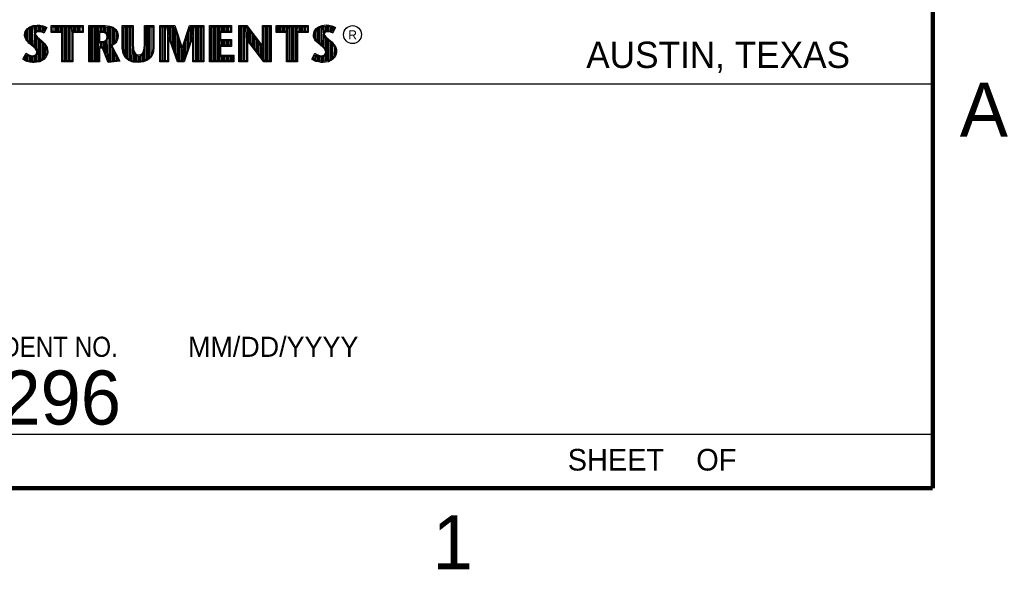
# Model space of a CAD drawing. Header units: inches. Extents: x 0 to 22, y 0 to 17.
# Tile 29 of 39: x 17.3 to 21.8, y 0.1 to 2.7. Entities that reach past the tile are written whole.
import ezdxf

# ---------------------------------------------------------------- set-up
doc = ezdxf.new("R2010")
doc.units = ezdxf.units.IN
doc.header["$LTSCALE"] = 1.21
doc.header["$MEASUREMENT"] = 0
doc.layers.get('0').update_dxf_attribs({"linetype": 'CONTINUOUS'})
doc.styles.add('TEXTSTYLE_2', font='txt')
doc.styles.add('TEXTSTYLE_3', font='txt', dxfattribs={"width": 0.9})

msp = doc.modelspace()

# ---------------------------------------------------------------- linework, layer by layer
at = {"color": 2, "linetype": 'CONTINUOUS'}
for p, q in [((17.3412, 2.639), (17.3596, 2.641)), ((17.3596, 2.641), (17.372, 2.6402)), ((18.6766, 2.6393), (18.695, 2.6413)), ((18.695, 2.6413), (18.7074, 2.6405)), ((17.3009, 2.5961), (17.3037, 2.6105)), ((17.302, 2.5852), (17.3009, 2.5961)), ((17.3037, 2.6105), (17.3127, 2.6238)), ((17.3058, 2.5959), (17.3083, 2.6086)), ((17.3068, 2.5863), (17.3058, 2.5959)), ((17.3083, 2.6086), (17.3162, 2.6204)), ((17.3113, 2.5744), (17.3113, 2.6131)), ((17.3127, 2.6238), (17.3245, 2.6324)), ((17.3162, 2.6204), (17.3269, 2.6281)), ((17.318, 2.5677), (17.318, 2.6217)), ((17.3245, 2.6324), (17.3412, 2.639)), ((17.3247, 2.561), (17.3247, 2.6265)), ((17.3269, 2.6281), (17.3424, 2.6343)), ((17.3314, 2.5555), (17.3314, 2.6299)), ((17.338, 2.5499), (17.338, 2.6326)), ((17.3424, 2.6343), (17.3597, 2.6362)), ((17.3466, 2.6041), (17.3447, 2.6345)), ((17.3447, 2.5443), (17.3461, 2.5993)), ((17.3466, 2.6041), (17.3461, 2.5993)), ((17.3461, 2.5993), (17.3477, 2.5922)), ((17.3497, 2.609), (17.3466, 2.6041)), ((17.3543, 2.6124), (17.3497, 2.609)), ((17.3513, 2.6025), (17.351, 2.5996)), ((17.351, 2.5996), (17.3521, 2.5944)), ((17.3533, 2.6056), (17.3513, 2.6025)), ((17.3514, 2.6103), (17.3514, 2.6353)), ((17.3565, 2.6079), (17.3533, 2.6056)), ((17.3604, 2.6142), (17.3543, 2.6124)), ((17.3614, 2.6094), (17.3565, 2.6079)), ((17.3581, 2.6135), (17.3581, 2.636)), ((17.3597, 2.6362), (17.3713, 2.6354)), ((17.3664, 2.6148), (17.3604, 2.6142)), ((17.3665, 2.6099), (17.3614, 2.6094)), ((17.3647, 2.6146), (17.3647, 2.6358)), ((17.3726, 2.6145), (17.3664, 2.6148)), ((17.372, 2.6097), (17.3665, 2.6099)), ((17.3713, 2.6354), (17.3843, 2.6326)), ((17.3714, 2.6146), (17.3714, 2.6353)), ((17.372, 2.6402), (17.3856, 2.6373)), ((17.3807, 2.6079), (17.372, 2.6097)), ((17.3819, 2.6126), (17.3726, 2.6145)), ((17.3781, 2.6134), (17.3781, 2.6339)), ((17.3853, 2.6065), (17.3807, 2.6079)), ((17.3873, 2.6109), (17.3819, 2.6126)), ((17.3843, 2.6326), (17.3921, 2.6299)), ((17.3848, 2.6117), (17.3848, 2.6324)), ((17.3899, 2.6036), (17.3853, 2.6065)), ((17.3856, 2.6373), (17.3939, 2.6344)), ((17.3879, 2.6106), (17.3873, 2.6109)), ((17.3966, 2.6278), (17.3879, 2.6106)), ((17.4031, 2.6301), (17.3899, 2.6036)), ((17.3914, 2.6176), (17.3914, 2.6301)), ((17.3921, 2.6299), (17.3966, 2.6278)), ((17.3939, 2.6344), (17.4031, 2.6301)), ((17.4242, 2.6383), (17.5717, 2.6383)), ((17.4242, 2.607), (17.4242, 2.6383)), ((17.4726, 2.607), (17.4242, 2.607)), ((17.429, 2.6334), (17.5669, 2.6334)), ((17.429, 2.6119), (17.429, 2.6334)), ((17.4774, 2.6119), (17.429, 2.6119)), ((17.4382, 2.6119), (17.4382, 2.6334)), ((17.4448, 2.6119), (17.4448, 2.6334)), ((17.4515, 2.6119), (17.4515, 2.6334)), ((17.4582, 2.6119), (17.4582, 2.6334)), ((17.4649, 2.6119), (17.4649, 2.6334)), ((17.4716, 2.6119), (17.4716, 2.6334)), ((17.4726, 2.4708), (17.4726, 2.607)), ((17.4774, 2.6119), (17.4782, 2.6334)), ((17.4774, 2.4756), (17.4774, 2.6119)), ((17.4849, 2.4756), (17.4849, 2.6334)), ((17.4916, 2.4756), (17.4916, 2.6334)), ((17.4983, 2.4756), (17.4983, 2.6334)), ((17.5049, 2.4756), (17.5049, 2.6334)), ((17.5116, 2.4756), (17.5116, 2.6334)), ((17.5185, 2.6119), (17.5183, 2.6334)), ((17.5669, 2.6119), (17.5185, 2.6119)), ((17.5185, 2.6119), (17.5185, 2.4756)), ((17.5717, 2.607), (17.5233, 2.607)), ((17.5233, 2.607), (17.5233, 2.4708)), ((17.525, 2.6119), (17.525, 2.6334)), ((17.5316, 2.6119), (17.5316, 2.6334)), ((17.5383, 2.6119), (17.5383, 2.6334)), ((17.545, 2.6119), (17.545, 2.6334)), ((17.5517, 2.6119), (17.5517, 2.6334)), ((17.5583, 2.6119), (17.5583, 2.6334)), ((17.5669, 2.6334), (17.5669, 2.6119)), ((17.5717, 2.6383), (17.5717, 2.607)), ((17.5973, 2.6384), (17.674, 2.6384)), ((17.5973, 2.4708), (17.5973, 2.6384)), ((17.6021, 2.6335), (17.6737, 2.6335)), ((17.6021, 2.4756), (17.6021, 2.6335)), ((17.6051, 2.4756), (17.6051, 2.6335)), ((17.6117, 2.4756), (17.6117, 2.6335)), ((17.6184, 2.4756), (17.6184, 2.6335)), ((17.6251, 2.4756), (17.6251, 2.6335)), ((17.6318, 2.4756), (17.6318, 2.6335)), ((17.6384, 2.4756), (17.6384, 2.6335)), ((17.643, 2.6118), (17.6451, 2.6335)), ((17.6628, 2.6118), (17.643, 2.6118)), ((17.643, 2.4756), (17.643, 2.6118)), ((17.6628, 2.6069), (17.6479, 2.6069)), ((17.6479, 2.6069), (17.6479, 2.5656)), ((17.6518, 2.6118), (17.6518, 2.6335)), ((17.6585, 2.6118), (17.6585, 2.6335)), ((17.6684, 2.6111), (17.6628, 2.6118)), ((17.6678, 2.6063), (17.6628, 2.6069)), ((17.6651, 2.6115), (17.6651, 2.6335)), ((17.6733, 2.6041), (17.6678, 2.6063)), ((17.6751, 2.6086), (17.6684, 2.6111)), ((17.6718, 2.6098), (17.6718, 2.6335)), ((17.678, 2.601), (17.6733, 2.6041)), ((17.6737, 2.6335), (17.6928, 2.6316)), ((17.674, 2.6384), (17.6938, 2.6364)), ((17.6818, 2.6043), (17.6751, 2.6086)), ((17.6814, 2.5936), (17.678, 2.601)), ((17.6785, 2.6065), (17.6785, 2.633)), ((17.6858, 2.5956), (17.6818, 2.6043)), ((17.6858, 2.5956), (17.6852, 2.6324)), ((17.6872, 2.5871), (17.6858, 2.5956)), ((17.6918, 2.4729), (17.6918, 2.6317)), ((17.6928, 2.6316), (17.7082, 2.6262)), ((17.6938, 2.6364), (17.7106, 2.6305)), ((17.6985, 2.4736), (17.6985, 2.6296)), ((17.7052, 2.5512), (17.7052, 2.6273)), ((17.7082, 2.6262), (17.7187, 2.6179)), ((17.7106, 2.6305), (17.7224, 2.6212)), ((17.7119, 2.5554), (17.7119, 2.6233)), ((17.7185, 2.5619), (17.7185, 2.618)), ((17.7187, 2.6179), (17.7256, 2.607)), ((17.7224, 2.6212), (17.7302, 2.6088)), ((17.7252, 2.5765), (17.7252, 2.6075)), ((17.7256, 2.607), (17.7281, 2.5934)), ((17.7302, 2.6088), (17.733, 2.5936)), ((17.7527, 2.6384), (17.8033, 2.6384)), ((17.7527, 2.5345), (17.7527, 2.6384)), ((17.7575, 2.6335), (17.7984, 2.6335)), ((17.7575, 2.5349), (17.7575, 2.6335)), ((17.7653, 2.5033), (17.7653, 2.6335)), ((17.7719, 2.4924), (17.7719, 2.6335)), ((17.7786, 2.4866), (17.7786, 2.6335)), ((17.7853, 2.4808), (17.7853, 2.6335)), ((17.792, 2.4787), (17.792, 2.6335)), ((17.7984, 2.6335), (17.7984, 2.5497)), ((17.8033, 2.6384), (17.8033, 2.5499)), ((17.8557, 2.6384), (17.899, 2.6384)), ((17.8557, 2.5499), (17.8557, 2.6384)), ((17.8606, 2.6335), (17.8941, 2.6335)), ((17.8606, 2.5499), (17.8606, 2.6335)), ((17.8654, 2.4812), (17.8654, 2.6335)), ((17.8721, 2.4868), (17.8721, 2.6335)), ((17.8788, 2.4924), (17.8788, 2.6335)), ((17.8854, 2.5024), (17.8854, 2.6335)), ((17.8941, 2.6335), (17.8941, 2.5349)), ((17.899, 2.6384), (17.899, 2.5345)), ((17.9264, 2.6384), (17.9949, 2.6384)), ((17.9264, 2.4708), (17.9264, 2.6384)), ((17.9313, 2.6335), (17.9914, 2.6335)), ((17.9313, 2.4756), (17.9313, 2.6335)), ((17.9388, 2.4756), (17.9388, 2.6335)), ((17.9455, 2.4756), (17.9455, 2.6335)), ((17.9522, 2.4756), (17.9522, 2.6335)), ((17.9613, 2.6167), (17.9589, 2.6335)), ((18.0108, 2.4756), (17.9613, 2.6167)), ((17.9613, 2.6167), (17.9613, 2.4756)), ((17.9655, 2.6046), (17.9655, 2.6335)), ((17.9722, 2.5856), (17.9722, 2.6335)), ((17.9789, 2.5666), (17.9789, 2.6335)), ((17.9856, 2.5475), (17.9856, 2.6335)), ((17.9914, 2.6335), (18.03, 2.52)), ((17.9922, 2.5285), (17.9922, 2.6311)), ((17.9949, 2.6384), (18.0298, 2.5355)), ((17.9989, 2.5095), (17.9989, 2.6115)), ((18.0298, 2.5355), (18.0629, 2.6384)), ((18.03, 2.52), (18.0664, 2.6335)), ((18.084, 2.6176), (18.0359, 2.4756)), ((18.059, 2.5437), (18.059, 2.6104)), ((18.0629, 2.6384), (18.1299, 2.6384)), ((18.0657, 2.5634), (18.0657, 2.6311)), ((18.0664, 2.6335), (18.1251, 2.6335)), ((18.0723, 2.5831), (18.0723, 2.6335)), ((18.079, 2.6028), (18.079, 2.6335)), ((18.084, 2.6176), (18.0857, 2.6335)), ((18.084, 2.4756), (18.084, 2.6176)), ((18.0924, 2.4756), (18.0924, 2.6335)), ((18.099, 2.4756), (18.099, 2.6335)), ((18.1057, 2.4756), (18.1057, 2.6335)), ((18.1124, 2.4756), (18.1124, 2.6335)), ((18.1191, 2.4756), (18.1191, 2.6335)), ((18.1251, 2.6335), (18.1251, 2.4756)), ((18.1299, 2.6384), (18.1299, 2.4708)), ((18.1564, 2.6384), (18.2578, 2.6384)), ((18.1564, 2.4708), (18.1564, 2.6384)), ((18.1612, 2.6335), (18.253, 2.6335)), ((18.1612, 2.4756), (18.1612, 2.6335)), ((18.1658, 2.4756), (18.1658, 2.6335)), ((18.1725, 2.4756), (18.1725, 2.6335)), ((18.1791, 2.4756), (18.1791, 2.6335)), ((18.1858, 2.4756), (18.1858, 2.6335)), ((18.1925, 2.4756), (18.1925, 2.6335)), ((18.1992, 2.4756), (18.1992, 2.6335)), ((18.253, 2.6119), (18.2018, 2.6119)), ((18.2018, 2.6119), (18.2018, 2.5692)), ((18.2058, 2.6119), (18.2058, 2.6335)), ((18.2578, 2.6071), (18.2066, 2.6071)), ((18.2066, 2.6071), (18.2066, 2.574)), ((18.2125, 2.6119), (18.2125, 2.6335)), ((18.2192, 2.6119), (18.2192, 2.6335)), ((18.2259, 2.6119), (18.2259, 2.6335)), ((18.2325, 2.6119), (18.2325, 2.6335)), ((18.2392, 2.6119), (18.2392, 2.6335)), ((18.2459, 2.6119), (18.2459, 2.6335)), ((18.253, 2.6335), (18.253, 2.6119)), ((18.2578, 2.6384), (18.2578, 2.6071)), ((18.2918, 2.6385), (18.3284, 2.6385)), ((18.2918, 2.4708), (18.2918, 2.6385)), ((18.2967, 2.6336), (18.326, 2.6336)), ((18.2967, 2.4756), (18.2967, 2.6336)), ((18.2993, 2.4756), (18.2993, 2.6336)), ((18.306, 2.4756), (18.306, 2.6336)), ((18.3127, 2.4756), (18.3127, 2.6336)), ((18.3193, 2.4756), (18.3193, 2.6336)), ((18.326, 2.6336), (18.4058, 2.5284)), ((18.3264, 2.5834), (18.326, 2.6336)), ((18.3284, 2.6385), (18.401, 2.5429)), ((18.3327, 2.5753), (18.3327, 2.6248)), ((18.3394, 2.5667), (18.3394, 2.6161)), ((18.346, 2.558), (18.346, 2.6073)), ((18.3527, 2.5493), (18.3527, 2.5985)), ((18.401, 2.6385), (18.4408, 2.6385)), ((18.401, 2.5429), (18.401, 2.6385)), ((18.4058, 2.6336), (18.4359, 2.6336)), ((18.4058, 2.5284), (18.4058, 2.6336)), ((18.4128, 2.4756), (18.4128, 2.6336)), ((18.4195, 2.4756), (18.4195, 2.6336)), ((18.4261, 2.4756), (18.4261, 2.6336)), ((18.4328, 2.4756), (18.4328, 2.6336)), ((18.4359, 2.6336), (18.4359, 2.4756)), ((18.4408, 2.6385), (18.4408, 2.4708)), ((18.4641, 2.6383), (18.6117, 2.6383)), ((18.4641, 2.607), (18.4641, 2.6383)), ((18.5125, 2.607), (18.4641, 2.607)), ((18.469, 2.6334), (18.6068, 2.6334)), ((18.469, 2.6119), (18.469, 2.6334)), ((18.5174, 2.6119), (18.469, 2.6119)), ((18.4729, 2.6119), (18.4729, 2.6334)), ((18.4795, 2.6119), (18.4795, 2.6334)), ((18.4862, 2.6119), (18.4862, 2.6334)), ((18.4929, 2.6119), (18.4929, 2.6334)), ((18.4996, 2.6119), (18.4996, 2.6334)), ((18.5062, 2.6119), (18.5062, 2.6334)), ((18.5125, 2.4708), (18.5125, 2.607)), ((18.5129, 2.6119), (18.5129, 2.6334)), ((18.5174, 2.6119), (18.5196, 2.6334)), ((18.5174, 2.4756), (18.5174, 2.6119)), ((18.5263, 2.4756), (18.5263, 2.6334)), ((18.5329, 2.4756), (18.5329, 2.6334)), ((18.5396, 2.4756), (18.5396, 2.6334)), ((18.5463, 2.4756), (18.5463, 2.6334)), ((18.553, 2.4756), (18.553, 2.6334)), ((18.5584, 2.6119), (18.5596, 2.6334)), ((18.6068, 2.6119), (18.5584, 2.6119)), ((18.5584, 2.6119), (18.5584, 2.4756)), ((18.6117, 2.607), (18.5633, 2.607)), ((18.5633, 2.607), (18.5633, 2.4708)), ((18.5663, 2.6119), (18.5663, 2.6334)), ((18.573, 2.6119), (18.573, 2.6334)), ((18.5797, 2.6119), (18.5797, 2.6334)), ((18.5863, 2.6119), (18.5863, 2.6334)), ((18.593, 2.6119), (18.593, 2.6334)), ((18.5997, 2.6119), (18.5997, 2.6334)), ((18.6068, 2.6334), (18.6068, 2.6119)), ((18.6117, 2.6383), (18.6117, 2.607)), ((18.6362, 2.5964), (18.6391, 2.6108)), ((18.6374, 2.5855), (18.6362, 2.5964)), ((18.6391, 2.6108), (18.648, 2.624)), ((18.6411, 2.5962), (18.6437, 2.6089)), ((18.6421, 2.5866), (18.6411, 2.5962)), ((18.6437, 2.6089), (18.6516, 2.6206)), ((18.6464, 2.5754), (18.6464, 2.613)), ((18.648, 2.624), (18.6599, 2.6327)), ((18.6516, 2.6206), (18.6622, 2.6284)), ((18.6531, 2.5683), (18.6531, 2.6217)), ((18.6598, 2.5616), (18.6598, 2.6266)), ((18.6599, 2.6327), (18.6766, 2.6393)), ((18.6622, 2.6284), (18.6777, 2.6346)), ((18.6664, 2.556), (18.6664, 2.6301)), ((18.6731, 2.5504), (18.6731, 2.6327)), ((18.6777, 2.6346), (18.6951, 2.6365)), ((18.6819, 2.6044), (18.6798, 2.6348)), ((18.6798, 2.5449), (18.6815, 2.5996)), ((18.6819, 2.6044), (18.6815, 2.5996)), ((18.6815, 2.5996), (18.683, 2.5925)), ((18.6851, 2.6093), (18.6819, 2.6044)), ((18.6897, 2.6126), (18.6851, 2.6093)), ((18.6866, 2.6027), (18.6864, 2.5999)), ((18.6864, 2.5999), (18.6875, 2.5947)), ((18.6865, 2.6103), (18.6865, 2.6355)), ((18.6887, 2.6059), (18.6866, 2.6027)), ((18.6918, 2.6082), (18.6887, 2.6059)), ((18.6958, 2.6144), (18.6897, 2.6126)), ((18.6967, 2.6097), (18.6918, 2.6082)), ((18.6932, 2.6137), (18.6932, 2.6362)), ((18.6951, 2.6365), (18.7067, 2.6356)), ((18.7018, 2.6151), (18.6958, 2.6144)), ((18.7019, 2.6102), (18.6967, 2.6097)), ((18.6998, 2.6149), (18.6998, 2.6361)), ((18.708, 2.6148), (18.7018, 2.6151)), ((18.7074, 2.6099), (18.7019, 2.6102)), ((18.7065, 2.6148), (18.7065, 2.6357)), ((18.7067, 2.6356), (18.7196, 2.6329)), ((18.7074, 2.6405), (18.7209, 2.6376)), ((18.716, 2.6082), (18.7074, 2.6099)), ((18.7172, 2.6129), (18.708, 2.6148)), ((18.7132, 2.6137), (18.7132, 2.6343)), ((18.7206, 2.6068), (18.716, 2.6082)), ((18.7227, 2.6112), (18.7172, 2.6129)), ((18.7196, 2.6329), (18.7275, 2.6302)), ((18.7199, 2.6121), (18.7199, 2.6328)), ((18.7252, 2.6039), (18.7206, 2.6068)), ((18.7209, 2.6376), (18.7293, 2.6347)), ((18.7233, 2.6108), (18.7227, 2.6112)), ((18.7319, 2.6281), (18.7233, 2.6108)), ((18.7385, 2.6304), (18.7252, 2.6039)), ((18.7265, 2.6173), (18.7265, 2.6305)), ((18.7275, 2.6302), (18.7319, 2.6281)), ((18.7293, 2.6347), (18.7385, 2.6304)), ((17.3058, 2.5754), (17.302, 2.5852)), ((17.3109, 2.5679), (17.3058, 2.5754)), ((17.3101, 2.5777), (17.3068, 2.5863)), ((17.3147, 2.571), (17.3101, 2.5777)), ((17.3153, 2.5636), (17.3109, 2.5679)), ((17.3243, 2.5614), (17.3147, 2.571)), ((17.321, 2.5578), (17.3153, 2.5636)), ((17.3441, 2.5385), (17.321, 2.5578)), ((17.3474, 2.5421), (17.3243, 2.5614)), ((17.3477, 2.5922), (17.3547, 2.5835)), ((17.3514, 2.5381), (17.3514, 2.5876)), ((17.3521, 2.5944), (17.3582, 2.5869)), ((17.3547, 2.5835), (17.3771, 2.5649)), ((17.3581, 2.5298), (17.3581, 2.5807)), ((17.3582, 2.5869), (17.3804, 2.5685)), ((17.3647, 2.4755), (17.3647, 2.5752)), ((17.3714, 2.4763), (17.3714, 2.5696)), ((17.3771, 2.5649), (17.383, 2.559)), ((17.3781, 2.4808), (17.3781, 2.5639)), ((17.3804, 2.5685), (17.3864, 2.5624)), ((17.383, 2.559), (17.3888, 2.5529)), ((17.3848, 2.4834), (17.3848, 2.5571)), ((17.3864, 2.5624), (17.3925, 2.5561)), ((17.3888, 2.5529), (17.3953, 2.5446)), ((17.3925, 2.5561), (17.3994, 2.5472)), ((17.643, 2.5608), (17.6635, 2.5608)), ((17.6479, 2.5656), (17.6628, 2.5656)), ((17.6518, 2.5391), (17.6518, 2.5608)), ((17.6585, 2.5391), (17.6585, 2.5608)), ((17.6628, 2.5656), (17.6687, 2.5666)), ((17.6635, 2.5608), (17.6711, 2.5623)), ((17.6651, 2.5368), (17.6651, 2.5608)), ((17.6687, 2.5666), (17.6752, 2.5703)), ((17.6711, 2.5623), (17.6788, 2.567)), ((17.6718, 2.5203), (17.6718, 2.5625)), ((17.6752, 2.5703), (17.6789, 2.5743)), ((17.6785, 2.5038), (17.6785, 2.5667)), ((17.6788, 2.567), (17.6834, 2.5723)), ((17.6789, 2.5743), (17.6814, 2.5799)), ((17.6823, 2.5864), (17.6814, 2.5936)), ((17.6814, 2.5799), (17.6823, 2.5864)), ((17.6834, 2.5723), (17.6862, 2.5792)), ((17.6852, 2.4873), (17.6834, 2.5723)), ((17.6862, 2.5792), (17.6872, 2.5871)), ((17.7101, 2.5543), (17.6983, 2.5469)), ((17.7131, 2.5504), (17.7047, 2.5451)), ((17.7164, 2.5599), (17.7101, 2.5543)), ((17.7196, 2.5563), (17.7131, 2.5504)), ((17.7224, 2.5693), (17.7164, 2.5599)), ((17.7221, 2.5588), (17.7196, 2.5563)), ((17.7267, 2.5672), (17.7221, 2.5588)), ((17.7266, 2.5801), (17.7224, 2.5693)), ((17.7281, 2.5934), (17.7266, 2.5801)), ((17.7314, 2.579), (17.7267, 2.5672)), ((17.733, 2.5936), (17.7314, 2.579)), ((17.7984, 2.5497), (17.7992, 2.5322)), ((17.8033, 2.5499), (17.804, 2.5331)), ((17.8542, 2.5342), (17.8557, 2.5499)), ((17.8591, 2.5337), (17.8606, 2.5499)), ((18.0073, 2.4708), (17.9662, 2.5882)), ((17.9662, 2.5882), (17.9662, 2.4708)), ((18.0056, 2.4904), (18.0056, 2.5918)), ((18.0123, 2.4756), (18.0123, 2.5722)), ((18.0189, 2.4756), (18.0189, 2.5525)), ((18.0792, 2.5882), (18.0394, 2.4708)), ((18.0456, 2.5042), (18.0456, 2.5688)), ((18.0523, 2.524), (18.0523, 2.5896)), ((18.0792, 2.4708), (18.0792, 2.5882)), ((18.2018, 2.5692), (18.252, 2.5692)), ((18.2058, 2.5474), (18.2058, 2.5692)), ((18.2066, 2.574), (18.2569, 2.574)), ((18.2125, 2.5474), (18.2125, 2.5692)), ((18.2192, 2.5474), (18.2192, 2.5692)), ((18.2259, 2.5474), (18.2259, 2.5692)), ((18.2325, 2.5474), (18.2325, 2.5692)), ((18.2392, 2.5474), (18.2392, 2.5692)), ((18.2459, 2.5474), (18.2459, 2.5692)), ((18.252, 2.5692), (18.252, 2.5474)), ((18.2569, 2.574), (18.2569, 2.5425)), ((18.4094, 2.4756), (18.3264, 2.5834)), ((18.3264, 2.5834), (18.3264, 2.4756)), ((18.407, 2.4708), (18.3313, 2.5692)), ((18.3313, 2.5692), (18.3313, 2.4708)), ((18.3594, 2.5406), (18.3594, 2.5897)), ((18.3661, 2.5319), (18.3661, 2.5809)), ((18.3727, 2.5233), (18.3727, 2.5721)), ((18.3794, 2.5146), (18.3794, 2.5633)), ((18.3861, 2.5059), (18.3861, 2.5545)), ((18.6411, 2.5757), (18.6374, 2.5855)), ((18.6463, 2.5682), (18.6411, 2.5757)), ((18.6455, 2.578), (18.6421, 2.5866)), ((18.6501, 2.5713), (18.6455, 2.578)), ((18.6506, 2.5639), (18.6463, 2.5682)), ((18.6541, 2.5673), (18.6501, 2.5713)), ((18.6564, 2.5581), (18.6506, 2.5639)), ((18.6597, 2.5617), (18.6541, 2.5673)), ((18.6794, 2.5388), (18.6564, 2.5581)), ((18.6827, 2.5424), (18.6597, 2.5617)), ((18.683, 2.5925), (18.6901, 2.5838)), ((18.6865, 2.5387), (18.6865, 2.5882)), ((18.6875, 2.5947), (18.6936, 2.5872)), ((18.6901, 2.5838), (18.7125, 2.5652)), ((18.6932, 2.5305), (18.6932, 2.5812)), ((18.6936, 2.5872), (18.7157, 2.5688)), ((18.6998, 2.4757), (18.6998, 2.5757)), ((18.7065, 2.4766), (18.7065, 2.5701)), ((18.7125, 2.5652), (18.7183, 2.5593)), ((18.7132, 2.4809), (18.7132, 2.5645)), ((18.7157, 2.5688), (18.7218, 2.5627)), ((18.7183, 2.5593), (18.7242, 2.5532)), ((18.7199, 2.4834), (18.7199, 2.5577)), ((18.7218, 2.5627), (18.7278, 2.5564)), ((18.7242, 2.5532), (18.7306, 2.5449)), ((18.7265, 2.4907), (18.7265, 2.5501)), ((18.7278, 2.5564), (18.7348, 2.5475)), ((17.2931, 2.483), (17.3081, 2.5106)), ((17.3081, 2.5106), (17.3144, 2.506)), ((17.3144, 2.506), (17.3207, 2.5028)), ((17.3516, 2.5311), (17.3441, 2.5385)), ((17.3554, 2.5341), (17.3474, 2.5421)), ((17.3487, 2.5017), (17.3536, 2.5051)), ((17.3559, 2.5241), (17.3516, 2.5311)), ((17.3536, 2.5051), (17.3565, 2.5097)), ((17.3604, 2.5261), (17.3554, 2.5341)), ((17.3579, 2.5169), (17.3559, 2.5241)), ((17.3565, 2.5097), (17.3579, 2.5169)), ((17.3572, 2.5017), (17.3611, 2.5079)), ((17.3629, 2.5171), (17.3604, 2.5261)), ((17.3611, 2.5079), (17.3629, 2.5171)), ((17.3914, 2.4908), (17.3914, 2.5495)), ((17.3953, 2.5446), (17.4001, 2.535)), ((17.4016, 2.5077), (17.3967, 2.4966)), ((17.3981, 2.4982), (17.3981, 2.5389)), ((17.3994, 2.5472), (17.4046, 2.5368)), ((17.4001, 2.535), (17.4024, 2.5275)), ((17.4063, 2.5063), (17.4008, 2.4939)), ((17.4031, 2.5174), (17.4016, 2.5077)), ((17.4024, 2.5275), (17.4031, 2.5174)), ((17.4046, 2.5368), (17.4072, 2.5285)), ((17.408, 2.5172), (17.4063, 2.5063)), ((17.4072, 2.5285), (17.408, 2.5172)), ((17.6642, 2.5391), (17.643, 2.5391)), ((17.6609, 2.5343), (17.6479, 2.5343)), ((17.6479, 2.5343), (17.6479, 2.4708)), ((17.6879, 2.4675), (17.6609, 2.5343)), ((17.6911, 2.4728), (17.6642, 2.5391)), ((17.6983, 2.5469), (17.7341, 2.4775)), ((17.7047, 2.5451), (17.7417, 2.4734)), ((17.7052, 2.4743), (17.7052, 2.5336)), ((17.7119, 2.4751), (17.7119, 2.5206)), ((17.7185, 2.4758), (17.7185, 2.5077)), ((17.7563, 2.5096), (17.7527, 2.5345)), ((17.7666, 2.4906), (17.7563, 2.5096)), ((17.761, 2.5112), (17.7575, 2.5349)), ((17.7705, 2.4937), (17.761, 2.5112)), ((17.7986, 2.4765), (17.7992, 2.5322)), ((17.7992, 2.5322), (17.8019, 2.5183)), ((17.8019, 2.5183), (17.8087, 2.5066)), ((17.804, 2.5331), (17.8062, 2.5206)), ((17.8053, 2.4742), (17.8053, 2.5124)), ((17.8062, 2.5206), (17.8117, 2.5104)), ((17.8087, 2.5066), (17.8182, 2.4997)), ((17.8117, 2.5104), (17.819, 2.5045)), ((17.812, 2.474), (17.812, 2.5042)), ((17.819, 2.5045), (17.8293, 2.5027)), ((17.8293, 2.5027), (17.8381, 2.5049)), ((17.8381, 2.5049), (17.8458, 2.5107)), ((17.8411, 2.501), (17.8502, 2.5085)), ((17.8454, 2.4751), (17.8454, 2.5046)), ((17.8458, 2.5107), (17.8509, 2.521)), ((17.8502, 2.5085), (17.8557, 2.5198)), ((17.8509, 2.521), (17.8542, 2.5342)), ((17.8521, 2.4767), (17.8521, 2.5101)), ((17.8557, 2.5198), (17.8591, 2.5337)), ((17.8587, 2.4792), (17.8587, 2.5323)), ((17.8906, 2.5123), (17.8812, 2.4944)), ((17.8953, 2.5107), (17.885, 2.4913)), ((17.8941, 2.5349), (17.8906, 2.5123)), ((17.899, 2.5345), (17.8953, 2.5107)), ((18.0256, 2.4756), (18.0256, 2.5329)), ((18.0323, 2.4756), (18.0323, 2.5272)), ((18.039, 2.4845), (18.039, 2.548)), ((18.252, 2.5474), (18.2018, 2.5474)), ((18.2018, 2.5474), (18.2018, 2.4973)), ((18.2569, 2.5425), (18.2066, 2.5425)), ((18.2066, 2.5425), (18.2066, 2.5022)), ((18.3928, 2.4972), (18.3928, 2.5457)), ((18.3994, 2.4886), (18.3994, 2.5369)), ((18.4061, 2.4799), (18.4061, 2.5281)), ((18.6285, 2.4832), (18.6434, 2.5109)), ((18.6434, 2.5109), (18.6498, 2.5063)), ((18.6498, 2.5063), (18.6561, 2.5031)), ((18.6869, 2.5313), (18.6794, 2.5388)), ((18.6908, 2.5344), (18.6827, 2.5424)), ((18.6841, 2.502), (18.689, 2.5054)), ((18.6913, 2.5244), (18.6869, 2.5313)), ((18.689, 2.5054), (18.6918, 2.51)), ((18.6957, 2.5264), (18.6908, 2.5344)), ((18.6933, 2.5172), (18.6913, 2.5244)), ((18.6918, 2.51), (18.6933, 2.5172)), ((18.6926, 2.502), (18.6964, 2.5082)), ((18.6983, 2.5174), (18.6957, 2.5264)), ((18.6964, 2.5082), (18.6983, 2.5174)), ((18.7306, 2.5449), (18.7354, 2.5353)), ((18.737, 2.5079), (18.7321, 2.4969)), ((18.7332, 2.4981), (18.7354, 2.5353)), ((18.7348, 2.5475), (18.7399, 2.5371)), ((18.7354, 2.5353), (18.7377, 2.5278)), ((18.7417, 2.5066), (18.7362, 2.4942)), ((18.7385, 2.5177), (18.737, 2.5079)), ((18.7377, 2.5278), (18.7385, 2.5177)), ((18.7399, 2.5371), (18.7425, 2.5287)), ((18.7434, 2.5175), (18.7417, 2.5066)), ((18.7425, 2.5287), (18.7434, 2.5175)), ((17.3026, 2.4766), (17.2931, 2.483)), ((17.2995, 2.4845), (17.3097, 2.5034)), ((17.3049, 2.4809), (17.2995, 2.4845)), ((17.3118, 2.4729), (17.3026, 2.4766)), ((17.3047, 2.481), (17.3047, 2.4941)), ((17.3132, 2.4775), (17.3049, 2.4809)), ((17.3097, 2.5034), (17.3119, 2.5018)), ((17.3113, 2.478), (17.3119, 2.5018)), ((17.3254, 2.47), (17.3118, 2.4729)), ((17.3119, 2.5018), (17.3189, 2.4983)), ((17.3262, 2.4748), (17.3132, 2.4775)), ((17.318, 2.4765), (17.318, 2.4986)), ((17.3189, 2.4983), (17.328, 2.4952)), ((17.3207, 2.5028), (17.3291, 2.5)), ((17.3247, 2.475), (17.3247, 2.4963)), ((17.3369, 2.4683), (17.3254, 2.47)), ((17.3373, 2.4731), (17.3262, 2.4748)), ((17.328, 2.4952), (17.3365, 2.4942)), ((17.3291, 2.5), (17.3366, 2.4991)), ((17.3314, 2.474), (17.3314, 2.4948)), ((17.3365, 2.4942), (17.3446, 2.4949)), ((17.3366, 2.4991), (17.3435, 2.4997)), ((17.3452, 2.468), (17.3369, 2.4683)), ((17.345, 2.4729), (17.3373, 2.4731)), ((17.338, 2.473), (17.338, 2.494)), ((17.3435, 2.4997), (17.3487, 2.5017)), ((17.3446, 2.4949), (17.351, 2.4974)), ((17.3447, 2.4728), (17.3447, 2.4949)), ((17.3699, 2.4761), (17.345, 2.4729)), ((17.3714, 2.4714), (17.3452, 2.468)), ((17.351, 2.4974), (17.3572, 2.5017)), ((17.3514, 2.4737), (17.3514, 2.4975)), ((17.3581, 2.4746), (17.3581, 2.5024)), ((17.3868, 2.4857), (17.3699, 2.4761)), ((17.3899, 2.4818), (17.3714, 2.4714)), ((17.3967, 2.4966), (17.3868, 2.4857)), ((17.4008, 2.4939), (17.3899, 2.4818)), ((17.5233, 2.4708), (17.4726, 2.4708)), ((17.5185, 2.4756), (17.4774, 2.4756)), ((17.6479, 2.4708), (17.5973, 2.4708)), ((17.643, 2.4756), (17.6021, 2.4756)), ((17.7417, 2.4734), (17.6879, 2.4675)), ((17.7341, 2.4775), (17.6911, 2.4728)), ((17.7252, 2.4765), (17.7252, 2.4947)), ((17.7827, 2.4766), (17.7666, 2.4906)), ((17.7852, 2.4809), (17.7705, 2.4937)), ((17.8025, 2.47), (17.7827, 2.4766)), ((17.8035, 2.4748), (17.7852, 2.4809)), ((17.8264, 2.4678), (17.8025, 2.47)), ((17.8263, 2.4727), (17.8035, 2.4748)), ((17.8182, 2.4997), (17.8305, 2.4979)), ((17.8187, 2.4734), (17.8187, 2.4994)), ((17.8253, 2.4726), (17.8253, 2.4987)), ((17.849, 2.4755), (17.8263, 2.4727)), ((17.8502, 2.4708), (17.8264, 2.4678)), ((17.8305, 2.4979), (17.8411, 2.501)), ((17.832, 2.4734), (17.832, 2.4977)), ((17.8387, 2.4742), (17.8387, 2.499)), ((17.8668, 2.4823), (17.849, 2.4755)), ((17.8693, 2.4781), (17.8502, 2.4708)), ((17.8812, 2.4944), (17.8668, 2.4823)), ((17.885, 2.4913), (17.8693, 2.4781)), ((17.9662, 2.4708), (17.9264, 2.4708)), ((17.9613, 2.4756), (17.9313, 2.4756)), ((18.0394, 2.4708), (18.0073, 2.4708)), ((18.0359, 2.4756), (18.0108, 2.4756)), ((18.1299, 2.4708), (18.0792, 2.4708)), ((18.1251, 2.4756), (18.084, 2.4756)), ((18.2683, 2.4708), (18.1564, 2.4708)), ((18.2635, 2.4756), (18.1612, 2.4756)), ((18.2018, 2.4973), (18.2635, 2.4973)), ((18.2058, 2.4756), (18.2058, 2.4973)), ((18.2066, 2.5022), (18.2683, 2.5022)), ((18.2125, 2.4756), (18.2125, 2.4973)), ((18.2192, 2.4756), (18.2192, 2.4973)), ((18.2259, 2.4756), (18.2259, 2.4973)), ((18.2325, 2.4756), (18.2325, 2.4973)), ((18.2392, 2.4756), (18.2392, 2.4973)), ((18.2459, 2.4756), (18.2459, 2.4973)), ((18.2526, 2.4756), (18.2526, 2.4973)), ((18.2593, 2.4756), (18.2593, 2.4973)), ((18.2635, 2.4973), (18.2635, 2.4756)), ((18.2683, 2.5022), (18.2683, 2.4708)), ((18.3313, 2.4708), (18.2918, 2.4708)), ((18.3264, 2.4756), (18.2967, 2.4756)), ((18.4408, 2.4708), (18.407, 2.4708)), ((18.4359, 2.4756), (18.4094, 2.4756)), ((18.5633, 2.4708), (18.5125, 2.4708)), ((18.5584, 2.4756), (18.5174, 2.4756)), ((18.638, 2.4769), (18.6285, 2.4832)), ((18.6348, 2.4848), (18.6451, 2.5037)), ((18.6402, 2.4812), (18.6348, 2.4848)), ((18.6472, 2.4732), (18.638, 2.4769)), ((18.6397, 2.4814), (18.6397, 2.4939)), ((18.6486, 2.4778), (18.6402, 2.4812)), ((18.6451, 2.5037), (18.6472, 2.5021)), ((18.6464, 2.4783), (18.6472, 2.5021)), ((18.6472, 2.5021), (18.6542, 2.4986)), ((18.6607, 2.4703), (18.6472, 2.4732)), ((18.6616, 2.4751), (18.6486, 2.4778)), ((18.6531, 2.4769), (18.6531, 2.499)), ((18.6542, 2.4986), (18.6634, 2.4955)), ((18.6561, 2.5031), (18.6645, 2.5002)), ((18.6598, 2.4753), (18.6598, 2.4967)), ((18.6722, 2.4686), (18.6607, 2.4703)), ((18.6727, 2.4734), (18.6616, 2.4751)), ((18.6634, 2.4955), (18.6719, 2.4945)), ((18.6645, 2.5002), (18.672, 2.4994)), ((18.6664, 2.4743), (18.6664, 2.4951)), ((18.6719, 2.4945), (18.68, 2.4952)), ((18.672, 2.4994), (18.6789, 2.4999)), ((18.6806, 2.4683), (18.6722, 2.4686)), ((18.6804, 2.4731), (18.6727, 2.4734)), ((18.6731, 2.4733), (18.6731, 2.4943)), ((18.6789, 2.4999), (18.6841, 2.502)), ((18.6798, 2.4731), (18.6798, 2.4951)), ((18.68, 2.4952), (18.6864, 2.4976)), ((18.7053, 2.4764), (18.6804, 2.4731)), ((18.7068, 2.4717), (18.6806, 2.4683)), ((18.6864, 2.4976), (18.6926, 2.502)), ((18.6865, 2.4739), (18.6865, 2.4977)), ((18.6932, 2.4748), (18.6932, 2.5024)), ((18.7222, 2.4859), (18.7053, 2.4764)), ((18.7252, 2.4821), (18.7068, 2.4717)), ((18.7321, 2.4969), (18.7222, 2.4859)), ((18.7362, 2.4942), (18.7252, 2.4821)), ((16.7288, 2.37), (21.5, 2.37)), ((16.375, 0.75), (21.5, 0.75))]:
    msp.add_line(p, q, dxfattribs=at)
at = {"color": 7, "linetype": 'CONTINUOUS', "const_width": 0.02}
for points in [[(21.5, 0.5), (21.5, 16.5)], [(0.5, 0.5), (21.5, 0.5)]]:
    msp.add_lwpolyline(points, dxfattribs=at)
at = {"color": 2, "linetype": 'CONTINUOUS'}
msp.add_circle((18.8172, 2.5968), 0.0414, dxfattribs=at)

# ---------------------------------------------------------------- texts
at = {"color": 2, "linetype": 'CONTINUOUS', "attachment_point": 1, "line_spacing_factor": 0.9}
for s, insert, char_height, width, style in [('R', (18.7972, 2.6166), 0.0418, 0.041753, 'TEXTSTYLE_2'), ('AUSTIN, TEXAS', (19.898, 2.5642), 0.121576, 1.580488, 'TEXTSTYLE_2'), ('A', (21.625, 2.375), 0.25, 0.25, 'TEXTSTYLE_2'), ('CODE IDENT NO.', (16.8114, 1.2002), 0.093, 1.1718, 'TEXTSTYLE_3'), ('MM/DD/YYYY', (18.0565, 1.2002), 0.093, 0.93, 'TEXTSTYLE_2'), ('SHEET    OF', (19.8121, 0.6815), 0.1, 1.1, 'TEXTSTYLE_2'), ('1', (19.1875, 0.375), 0.25, 0.25, 'TEXTSTYLE_2')]:
    msp.add_mtext(s, dxfattribs=dict(at, insert=insert, char_height=char_height, width=width, style=style))
at = {"color": 7, "linetype": 'CONTINUOUS', "insert": (16.7614, 1.0441), "char_height": 0.25, "width": 1.25, "attachment_point": 1, "line_spacing_factor": 0.9, "style": 'TEXTSTYLE_2'}
msp.add_mtext('7U296', dxfattribs=at)

doc.saveas('drawing.dxf')
